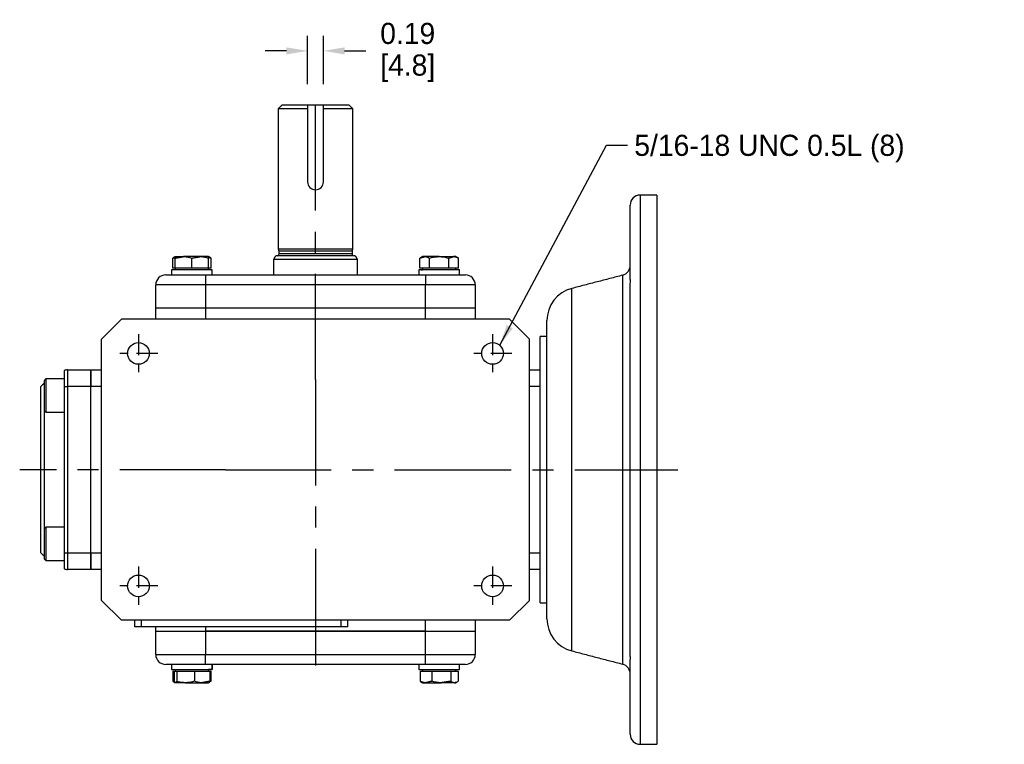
# Model space of a CAD drawing. Header units: inches. Extents: x 23.7 to 53.7, y 19.2 to 42.9.
# Tile 3 of 3: x 38 to 49.7, y 34.4 to 42.9. Entities that reach past the tile are written whole.
import ezdxf

# ---------------------------------------------------------------- set-up
doc = ezdxf.new("R2010")
doc.units = ezdxf.units.IN
doc.header["$MEASUREMENT"] = 0
doc.linetypes.add('CENTER', pattern=[2, 1.25, -0.25, 0.25, -0.25])
doc.layers.add('Centerline', color=40, linetype='CENTER')
doc.layers.add('Dimensions', color=140, linetype='Continuous')
doc.dimstyles.get("Standard").update_dxf_attribs({"dimtxt": 0.25, "dimasz": 0.25, "dimexe": 0.18, "dimexo": 0.25, "dimgap": 0.08, "dimtad": 0, "dimtih": 1, "dimtoh": 1, "dimrnd": 0.0005, "dimzin": 0, "dimdsep": 46, "dimtxsty": 'Standard', "dimcen": 0, "dimadec": 0, "dimazin": 0, "dimtfac": 1, "dimtofl": 0, "dimtmove": 0, "dimatfit": 3, "dimfxl": 0, "dimtolj": 1, "dimtzin": 0, "dimarcsym": 0})

# ---------------------------------------------------------------- blocks, each defined once
blk = doc.blocks.new('*D21')
at = {"layer": 'Defpoints', "color": 0}
for p in [(41.607, 42.57), (41.42, 41.928), (41.607, 41.928)]:
    blk.add_point(p, dxfattribs=at)
at = {"layer": 'Dimensions', "color": 0, "lineweight": -2}
for p, q in [((41.42, 42.178), (41.42, 42.75)), ((41.607, 42.178), (41.607, 42.75)), ((41.17, 42.57), (40.92, 42.57)), ((41.857, 42.57), (42.107, 42.57))]:
    blk.add_line(p, q, dxfattribs=at)
at = {"layer": 'Dimensions', "color": 0}
for points in [[(41.17, 42.612), (41.17, 42.528), (41.42, 42.57)], [(41.857, 42.612), (41.857, 42.528), (41.607, 42.57)]]:
    blk.add_solid(points, dxfattribs=at)
at = {"layer": 'Dimensions', "color": 0, "char_height": 0.25, "attachment_point": 5}
for s, insert in [('\\A1;0.19', (42.604, 42.775)), ('\\A1;[4.8]', (42.604, 42.365))]:
    blk.add_mtext(s, dxfattribs=dict(at, insert=insert))

msp = doc.modelspace()

# ---------------------------------------------------------------- linework, layer by layer
for p, q in [((41.4199, 41.9282), (41.1155, 41.9282)), ((41.4199, 41.9282), (41.4199, 41.022)), ((41.6074, 41.9282), (41.4199, 41.9282)), ((41.6074, 41.022), (41.6074, 41.9282)), ((41.9117, 41.9282), (41.6074, 41.9282)), ((41.0761, 41.8889), (41.4199, 41.8889)), ((41.6074, 41.8889), (41.9511, 41.8889)), ((45.3522, 40.8652), (45.3522, 34.3692)), ((45.549, 40.8652), (45.549, 34.3692)), ((45.2341, 39.9017), (45.2341, 40.7471)), ((41.5136, 40.2255), (41.0761, 40.2255)), ((41.5136, 40.2034), (41.082, 40.2034)), ((41.9452, 40.1704), (41.082, 40.1704)), ((41.9511, 40.2255), (41.5136, 40.2255)), ((41.9452, 40.2034), (41.5136, 40.2034)), ((39.8248, 39.9991), (39.8248, 40.1193)), ((39.8551, 39.9991), (39.8551, 40.1193)), ((39.8552, 40.1369), (39.9534, 40.1369)), ((40.1503, 40.1369), (39.9534, 40.1369)), ((40.0518, 39.9991), (40.0518, 40.1193)), ((40.2489, 40.1369), (40.1503, 40.1369)), ((40.2488, 39.9991), (40.2488, 40.1193)), ((40.2491, 39.9991), (40.2491, 40.1193)), ((40.2794, 39.9991), (40.2794, 40.1193)), ((41.0215, 40.1074), (42.0057, 40.1074)), ((41.983, 40.1467), (41.0442, 40.1467)), ((42.7479, 39.9991), (42.7479, 40.1193)), ((42.8045, 40.1369), (42.7783, 40.1369)), ((42.9749, 40.1369), (42.8045, 40.1369)), ((42.8612, 39.9991), (42.8612, 40.1193)), ((42.9749, 40.1369), (43.1455, 40.1369)), ((43.0885, 39.9991), (43.0885, 40.1193)), ((43.172, 40.1369), (43.1455, 40.1369)), ((43.2025, 39.9991), (43.2025, 40.1193)), ((40.2922, 39.9794), (39.8119, 39.9794)), ((39.8551, 39.9991), (39.8248, 39.9991)), ((39.9534, 39.9991), (39.8551, 39.9991)), ((40.0518, 39.9991), (39.9534, 39.9991)), ((40.1503, 39.9991), (40.0518, 39.9991)), ((40.2488, 39.9991), (40.1503, 39.9991)), ((40.2489, 39.9991), (40.2488, 39.9991)), ((40.2491, 39.9991), (40.2489, 39.9991)), ((40.2794, 39.9991), (40.2491, 39.9991)), ((43.2153, 39.9794), (42.735, 39.9794)), ((42.8045, 39.9991), (42.7479, 39.9991)), ((42.7612, 39.9794), (42.7783, 39.9794)), ((42.8612, 39.9991), (42.8045, 39.9991)), ((42.9749, 39.9991), (42.8612, 39.9991)), ((43.0885, 39.9991), (42.9749, 39.9991)), ((43.1455, 39.9991), (43.0885, 39.9991)), ((43.2025, 39.9991), (43.1455, 39.9991)), ((39.742, 39.9204), (40.2144, 39.9204)), ((40.2144, 39.9204), (42.8128, 39.9204)), ((40.2144, 39.9204), (40.2144, 39.8022)), ((42.8128, 39.9204), (43.2853, 39.9204)), ((42.8128, 39.9204), (42.8128, 39.8022)), ((45.1457, 35.3174), (45.1457, 39.9171)), ((45.2341, 39.9038), (45.2341, 39.9109)), ((39.6239, 39.5267), (39.6239, 39.8022)), ((40.2144, 39.8022), (39.6239, 39.8022)), ((42.8128, 39.8022), (40.2144, 39.8022)), ((40.2144, 39.8022), (40.2144, 39.5267)), ((42.8128, 39.5267), (42.8128, 39.8022)), ((43.4034, 39.8022), (42.8128, 39.8022)), ((43.4034, 39.8022), (43.4034, 39.5267)), ((44.5445, 35.4737), (44.5445, 39.7607)), ((45.2341, 39.4778), (45.2341, 39.758)), ((45.2341, 35.4777), (45.2341, 39.7567)), ((40.2144, 39.5267), (39.6239, 39.5267)), ((39.6239, 39.3987), (39.6239, 39.5267)), ((40.2144, 39.5267), (39.6239, 39.5267)), ((42.8128, 39.5267), (40.2144, 39.5267)), ((42.8128, 39.5267), (40.2144, 39.5267)), ((40.2144, 39.5267), (40.2144, 39.3987)), ((43.4034, 39.5267), (42.8128, 39.5267)), ((43.4034, 39.5267), (42.8128, 39.5267)), ((42.8128, 39.3987), (42.8128, 39.5267)), ((43.4034, 39.5267), (43.4034, 39.3987)), ((38.9841, 39.1625), (39.2203, 39.3987)), ((43.8069, 39.3987), (39.2203, 39.3987)), ((43.8069, 39.3987), (44.0431, 39.1625)), ((44.2498, 35.8547), (44.2498, 39.3797)), ((38.9841, 36.0719), (38.9841, 39.1625)), ((44.0431, 36.0719), (44.0431, 39.1625)), ((44.1711, 38.7842), (44.1711, 39.192)), ((38.5412, 38.7878), (38.5412, 38.6015)), ((38.5805, 38.7983), (38.8561, 38.7983)), ((38.5805, 38.7983), (38.5805, 38.6015)), ((38.8561, 38.6015), (38.8561, 38.7983)), ((38.8561, 38.7983), (38.9841, 38.7983)), ((38.8561, 38.7983), (38.8561, 38.6015)), ((44.0431, 38.7983), (44.1711, 38.7983)), ((44.1711, 38.6746), (44.1711, 38.7842)), ((38.305, 38.6713), (38.305, 38.317)), ((38.3246, 38.691), (38.3246, 38.2973)), ((44.1711, 36.5598), (44.1711, 38.6746)), ((38.2656, 36.633), (38.2656, 38.6015)), ((38.5412, 38.6015), (38.5412, 36.633)), ((38.5412, 38.6015), (38.5805, 38.6015)), ((38.8561, 38.6015), (38.5805, 38.6015)), ((38.5805, 38.6015), (38.5805, 36.633)), ((38.8561, 36.633), (38.8561, 38.6015)), ((38.8561, 36.633), (38.8561, 38.6015)), ((38.9841, 38.6015), (38.8561, 38.6015)), ((44.1711, 38.6015), (44.0431, 38.6015)), ((38.305, 38.317), (38.305, 36.9174)), ((38.305, 36.9174), (38.305, 36.5631)), ((38.3246, 36.9371), (38.3246, 36.5434)), ((38.5412, 36.633), (38.5412, 36.4467)), ((38.5412, 36.633), (38.5805, 36.633)), ((38.5805, 36.633), (38.8561, 36.633)), ((38.5805, 36.633), (38.5805, 36.4361)), ((38.8561, 36.4361), (38.8561, 36.633)), ((38.8561, 36.633), (38.8561, 36.4361)), ((38.8561, 36.633), (38.9841, 36.633)), ((44.0431, 36.633), (44.1711, 36.633)), ((44.1711, 36.4502), (44.1711, 36.5598)), ((44.1711, 36.0424), (44.1711, 36.4502)), ((38.8561, 36.4361), (38.5805, 36.4361)), ((38.9841, 36.4361), (38.8561, 36.4361)), ((44.1711, 36.4361), (44.0431, 36.4361)), ((39.2203, 35.8357), (38.9841, 36.0719)), ((44.0431, 36.0719), (43.8069, 35.8357)), ((43.8069, 35.8357), (39.2203, 35.8357)), ((39.3778, 35.757), (39.3778, 35.8357)), ((39.4565, 35.757), (39.3778, 35.757)), ((39.4565, 35.757), (39.4565, 35.8357)), ((41.8187, 35.757), (39.4565, 35.757)), ((39.6239, 35.7078), (39.6239, 35.757)), ((40.2144, 35.757), (40.2144, 35.7078)), ((41.8187, 35.757), (41.8187, 35.8357)), ((41.8975, 35.757), (41.8187, 35.757)), ((41.8975, 35.757), (41.8975, 35.8357)), ((42.8128, 35.7078), (42.8128, 35.8357)), ((43.4034, 35.8357), (43.4034, 35.7078)), ((45.2341, 35.4771), (45.2341, 35.7566)), ((39.6239, 35.4322), (39.6239, 35.7078)), ((39.6239, 35.7078), (40.2144, 35.7078)), ((39.6239, 35.7078), (40.2144, 35.7078)), ((40.2144, 35.7078), (42.8128, 35.7078)), ((42.8128, 35.7078), (40.2144, 35.7078)), ((40.2144, 35.7078), (40.2144, 35.4322)), ((42.8128, 35.7078), (43.4034, 35.7078)), ((42.8128, 35.7078), (43.4034, 35.7078)), ((42.8128, 35.4322), (42.8128, 35.7078)), ((43.4034, 35.7078), (43.4034, 35.4322)), ((39.6239, 35.4322), (40.2144, 35.4322)), ((40.2144, 35.4322), (42.8128, 35.4322)), ((40.2144, 35.3141), (40.2144, 35.4322)), ((42.8128, 35.4322), (43.4034, 35.4322)), ((42.8128, 35.3141), (42.8128, 35.4322)), ((40.2144, 35.3141), (39.742, 35.3141)), ((42.8128, 35.3141), (40.2144, 35.3141)), ((40.2915, 35.3141), (40.2915, 35.255)), ((43.2853, 35.3141), (42.8128, 35.3141)), ((45.2341, 34.4873), (45.2341, 35.3327)), ((45.2341, 35.3235), (45.2341, 35.3292)), ((39.8119, 35.255), (40.2915, 35.255)), ((39.8267, 35.2353), (39.8267, 35.1151)), ((39.8267, 35.2353), (39.842, 35.2353)), ((39.842, 35.2353), (39.842, 35.1151)), ((39.842, 35.2353), (39.8569, 35.2353)), ((39.8569, 35.2353), (39.8719, 35.2353)), ((39.8719, 35.2353), (39.8719, 35.1151)), ((39.8719, 35.2353), (39.9769, 35.2353)), ((39.9769, 35.2353), (40.0819, 35.2353)), ((40.0819, 35.2353), (40.0819, 35.1151)), ((40.0819, 35.2353), (40.1721, 35.2353)), ((40.1721, 35.2353), (40.2622, 35.2353)), ((40.2915, 35.255), (40.2489, 35.255)), ((40.2622, 35.2353), (40.2622, 35.1151)), ((40.2622, 35.2353), (40.2774, 35.2353)), ((40.2774, 35.2353), (40.2774, 35.1151)), ((40.2915, 35.255), (40.2922, 35.255)), ((42.735, 35.255), (43.2153, 35.255)), ((42.7498, 35.2353), (42.7498, 35.1151)), ((42.7498, 35.2353), (42.8191, 35.2353)), ((42.8191, 35.2353), (42.8884, 35.2353)), ((42.8884, 35.2353), (42.8884, 35.1151)), ((42.8884, 35.2353), (43.001, 35.2353)), ((43.001, 35.2353), (43.1137, 35.2353)), ((43.1137, 35.2353), (43.1137, 35.1151)), ((43.1137, 35.2353), (43.1571, 35.2353)), ((43.1571, 35.2353), (43.2005, 35.2353)), ((43.2005, 35.2353), (43.2005, 35.1151)), ((39.9769, 35.0975), (39.8569, 35.0975)), ((39.9769, 35.0975), (40.1721, 35.0975)), ((40.1721, 35.0975), (40.2489, 35.0975)), ((42.7783, 35.0975), (42.8191, 35.0975)), ((42.8191, 35.0975), (43.001, 35.0975)), ((43.1571, 35.0975), (43.001, 35.0975)), ((43.1571, 35.0975), (43.172, 35.0975))]:
    msp.add_line(p, q)
for centre in [(39.4195, 38.9922), (43.6077, 38.9922), (39.4195, 36.2422), (43.6077, 36.2422)]:
    msp.add_circle(centre, 0.1285)
for centre, radius, start, end in [((41.5136, 41.022), 0.0938, 180, 0), ((45.3522, 40.7471), 0.1181, 90, 180), ((41.0584, 40.1704), 0.0236, 270, 0), ((41.9688, 40.1704), 0.0236, 180, 270), ((45.116, 40.0314), 0.1181, 284.57422, 0), ((39.742, 39.8022), 0.1181, 90, 180), ((43.2853, 39.8022), 0.1181, 0, 90), ((44.6435, 39.3797), 0.3937, 104.57422, 180), ((38.5805, 38.7196), 0.0787, 90, 120), ((38.5805, 36.5148), 0.0787, 240, 270), ((44.6435, 35.8547), 0.3937, 180, 255.42578), ((39.742, 35.4322), 0.1181, 180, 270), ((43.2853, 35.4322), 0.1181, 270, 0), ((45.116, 35.203), 0.1181, 0, 75.42578), ((45.3522, 34.4873), 0.1181, 180, 270)]:
    msp.add_arc(centre, radius, start, end)
for points in [[(41.0761, 41.8889), (41.1155, 41.9282)], [(41.9117, 41.9282), (41.9511, 41.8889)], [(41.0761, 40.2255), (41.0761, 41.8889)], [(41.9511, 41.8889), (41.9511, 40.2255)], [(45.549, 40.8652), (45.3522, 40.8652)], [(41.082, 40.2034), (41.0761, 40.2255)], [(41.082, 40.1704), (41.082, 40.2034)], [(41.9511, 40.2255), (41.9452, 40.2034)], [(41.9452, 40.2034), (41.9452, 40.1704)], [(39.8552, 40.1369), (39.8248, 40.1193)], [(39.8248, 40.1193), (39.8551, 40.1287)], [(39.8551, 40.1193), (39.9534, 40.1369)], [(40.0518, 40.1193), (40.1503, 40.1369)], [(40.2794, 40.1193), (40.2489, 40.1369)], [(40.249, 40.1293), (40.2794, 40.1193)], [(41.0215, 40.1074), (41.0442, 40.1467)], [(41.0215, 39.9204), (41.0215, 40.1074)], [(41.983, 40.1467), (42.0057, 40.1074)], [(42.0057, 40.1074), (42.0057, 39.9204)], [(42.7783, 40.1369), (42.7479, 40.1193)], [(42.7479, 40.1193), (42.8045, 40.1369)], [(43.0885, 40.1193), (43.1455, 40.1369)], [(43.2025, 40.1193), (43.172, 40.1369)], [(39.8119, 39.9794), (39.8119, 39.9204)], [(39.8552, 39.9991), (39.8552, 39.9794)], [(40.2489, 39.9794), (40.2489, 39.9991)], [(40.2922, 39.9204), (40.2922, 39.9794)], [(42.735, 39.9794), (42.735, 39.9204)], [(42.7783, 39.9991), (42.7783, 39.9794)], [(43.172, 39.9794), (43.172, 39.9991)], [(43.2153, 39.9204), (43.2153, 39.9794)], [(45.1457, 39.9171), (44.5445, 39.7607)], [(44.2498, 39.192), (44.1711, 39.192)], [(38.3246, 38.691), (38.305, 38.6713)], [(38.5412, 38.691), (38.3246, 38.691)], [(38.305, 38.6408), (38.2656, 38.6015)], [(38.305, 38.317), (38.3246, 38.2973)], [(38.3246, 38.2973), (38.5412, 38.2973)], [(38.3246, 36.9371), (38.305, 36.9174)], [(38.5412, 36.9371), (38.3246, 36.9371)], [(38.2656, 36.633), (38.305, 36.5936)], [(38.305, 36.5631), (38.3246, 36.5434)], [(38.3246, 36.5434), (38.5412, 36.5434)], [(44.1711, 36.0424), (44.2498, 36.0424)], [(44.5445, 35.4737), (45.1457, 35.3174)], [(39.8119, 35.3141), (39.8119, 35.255)], [(40.2922, 35.255), (40.2922, 35.3141)], [(42.735, 35.3141), (42.735, 35.255)], [(43.2153, 35.255), (43.2153, 35.3141)], [(39.8552, 35.255), (39.8552, 35.2353)], [(40.2489, 35.2353), (40.2489, 35.255)], [(42.7783, 35.255), (42.7783, 35.2353)], [(43.172, 35.2353), (43.172, 35.255)], [(39.8399, 35.1115), (39.8267, 35.1151)], [(39.8391, 35.1068), (39.8552, 35.0975)], [(39.8719, 35.1151), (39.8569, 35.0975)], [(40.2622, 35.1151), (40.1721, 35.0975)], [(40.2489, 35.0975), (40.2651, 35.1068)], [(40.2774, 35.1151), (40.2645, 35.1087)], [(42.7498, 35.1151), (42.7628, 35.1087)], [(42.7622, 35.1068), (42.7783, 35.0975)], [(42.8884, 35.1151), (42.8191, 35.0975)], [(43.1137, 35.1151), (43.001, 35.0975)], [(43.172, 35.0975), (43.1881, 35.1068)], [(45.3522, 34.3692), (45.549, 34.3692)]]:
    msp.add_open_spline(points, degree=1)
for points, knots in [([(39.8552, 40.1369), (39.8552, 40.1367), (39.8552, 40.1359), (39.8551, 40.1265), (39.8551, 40.1193)], [0, 0, 0, 0, 0.2318493, 1, 1, 1, 1]), ([(39.9534, 40.1369), (39.9558, 40.1369), (39.989, 40.1366), (40.0215, 40.1277), (40.0518, 40.1193)], [0, 0, 0, 0, 0.0702006, 1, 1, 1, 1]), ([(40.1503, 40.1369), (40.1526, 40.1369), (40.1859, 40.1366), (40.2185, 40.1277), (40.2488, 40.1193)], [0, 0, 0, 0, 0.0702006, 1, 1, 1, 1]), ([(40.2488, 40.1193), (40.2488, 40.1265), (40.2489, 40.1359), (40.2489, 40.1367), (40.2489, 40.1369)], [0, 0, 0, 0, 0.7681507, 1, 1, 1, 1]), ([(40.2489, 40.1369), (40.249, 40.1347), (40.249, 40.1319), (40.2491, 40.1215), (40.2491, 40.1193)], [0, 0, 0, 0, 0.7889992, 1, 1, 1, 1]), ([(42.8045, 40.1369), (42.8059, 40.1369), (42.825, 40.1366), (42.8438, 40.1277), (42.8612, 40.1193)], [0, 0, 0, 0, 0.0702006, 1, 1, 1, 1]), ([(42.8612, 40.1193), (42.8691, 40.1215), (42.9061, 40.1319), (42.9445, 40.1347), (42.9749, 40.1369)], [0, 0, 0, 0, 0.2110008, 1, 1, 1, 1]), ([(42.9749, 40.1369), (42.9838, 40.1367), (43.0223, 40.1359), (43.0598, 40.1265), (43.0885, 40.1193)], [0, 0, 0, 0, 0.2318493, 1, 1, 1, 1]), ([(43.1455, 40.1369), (43.1469, 40.1369), (43.1661, 40.1366), (43.1849, 40.1277), (43.2025, 40.1193)], [0, 0, 0, 0, 0.0702006, 1, 1, 1, 1]), ([(45.2341, 39.7567), (45.2343, 39.7681), (45.2349, 39.801), (45.2376, 39.8495), (45.235, 39.8855), (45.2343, 39.8976), (45.2341, 39.9017)], [0, 0, 0, 0, 0.1704147, 0.4909007, 0.8306197, 1, 1, 1, 1]), ([(45.2341, 35.3327), (45.2343, 35.3368), (45.2349, 35.3485), (45.2376, 35.384), (45.235, 35.4322), (45.2343, 35.4663), (45.2341, 35.4777)], [0, 0, 0, 0, 0.1704147, 0.4909007, 0.8306197, 1, 1, 1, 1]), ([(39.8267, 35.1151), (39.8297, 35.1127), (39.8339, 35.1092), (39.8383, 35.108), (39.8396, 35.1076)], [0, 0, 0, 0, 0.7033168, 1, 1, 1, 1]), ([(39.8569, 35.0975), (39.8566, 35.0975), (39.8515, 35.0978), (39.8466, 35.1068), (39.842, 35.1151)], [0, 0, 0, 0, 0.0702006, 1, 1, 1, 1]), ([(39.9769, 35.0975), (39.9687, 35.0977), (39.9331, 35.0986), (39.8985, 35.1079), (39.8719, 35.1151)], [0, 0, 0, 0, 0.2318493, 1, 1, 1, 1]), ([(40.0819, 35.1151), (40.0747, 35.1129), (40.0405, 35.1025), (40.005, 35.0997), (39.9769, 35.0975)], [0, 0, 0, 0, 0.2110008, 1, 1, 1, 1]), ([(40.1721, 35.0975), (40.1699, 35.0975), (40.1395, 35.0978), (40.1097, 35.1068), (40.0819, 35.1151)], [0, 0, 0, 0, 0.0702006, 1, 1, 1, 1]), ([(40.2472, 35.0975), (40.2476, 35.0975), (40.2526, 35.0978), (40.2576, 35.1068), (40.2622, 35.1151)], [0, 0, 0, 0, 0.0702006, 1, 1, 1, 1]), ([(42.8191, 35.0975), (42.8174, 35.0975), (42.7941, 35.0978), (42.7711, 35.1068), (42.7498, 35.1151)], [0, 0, 0, 0, 0.0702006, 1, 1, 1, 1]), ([(43.001, 35.0975), (42.9984, 35.0975), (42.9603, 35.0978), (42.923, 35.1068), (42.8884, 35.1151)], [0, 0, 0, 0, 0.0702006, 1, 1, 1, 1]), ([(43.1571, 35.0975), (43.1537, 35.0977), (43.139, 35.0986), (43.1247, 35.1079), (43.1137, 35.1151)], [0, 0, 0, 0, 0.2318493, 1, 1, 1, 1]), ([(43.2005, 35.1151), (43.1975, 35.1129), (43.1834, 35.1025), (43.1687, 35.0997), (43.1571, 35.0975)], [0, 0, 0, 0, 0.2110008, 1, 1, 1, 1])]:
    msp.add_open_spline(points, degree=3, knots=knots)
at = {"layer": 'Centerline'}
for p, q in [((41.5136, 38.6819), (41.5136, 42.1782)), ((41.5136, 38.6819), (41.5136, 36.5526)), ((40.449, 37.6172), (38.0156, 37.6172)), ((40.449, 37.6172), (42.5783, 37.6172)), ((42.5783, 37.6172), (45.799, 37.6172)), ((41.5136, 36.5526), (41.5136, 35.127))]:
    msp.add_line(p, q, dxfattribs=at)
at = {"layer": 'Centerline', "ltscale": 0.2}
for p, q in [((39.4195, 39.2207), (39.4195, 38.7637)), ((43.6077, 39.2207), (43.6077, 38.7637)), ((39.648, 38.9922), (39.191, 38.9922)), ((43.8362, 38.9922), (43.3792, 38.9922)), ((39.4195, 36.4707), (39.4195, 36.0137)), ((43.6077, 36.4707), (43.6077, 36.0137)), ((39.648, 36.2422), (39.191, 36.2422)), ((43.8362, 36.2422), (43.3792, 36.2422))]:
    msp.add_line(p, q, dxfattribs=at)

# ---------------------------------------------------------------- texts
at = {"layer": 'Dimensions', "insert": (45.2835, 41.5783), "char_height": 0.25, "attachment_point": 1}
msp.add_mtext('5/16-18 UNC 0.5L (8)', dxfattribs=at)

# ---------------------------------------------------------------- dimensions: what is measured, and where the dimension line sits
at = {"layer": 'Dimensions'}
dim = msp.add_linear_dim(base=(41.6074, 42.5701), p1=(41.4199, 41.9282), p2=(41.6074, 41.9282), dimstyle='Standard', override={"dimpost": '\\X'}, dxfattribs=at)
dim.commit()
dim.dimension.update_dxf_attribs({"geometry": '*D21', "text_midpoint": (42.604, 42.5701)})

# ---------------------------------------------------------------- leaders
at = {"layer": 'Dimensions', "annotation_type": 0, "has_hookline": 1, "hookline_direction": 0, "text_width": 4.375}
msp.add_leader([(43.6933, 39.0881), (44.9535, 41.4533), (45.2035, 41.4533)], dimstyle='Standard', override={"dimgap": 0.08, "dimtad": 0}, dxfattribs=at)

doc.saveas('drawing.dxf')
